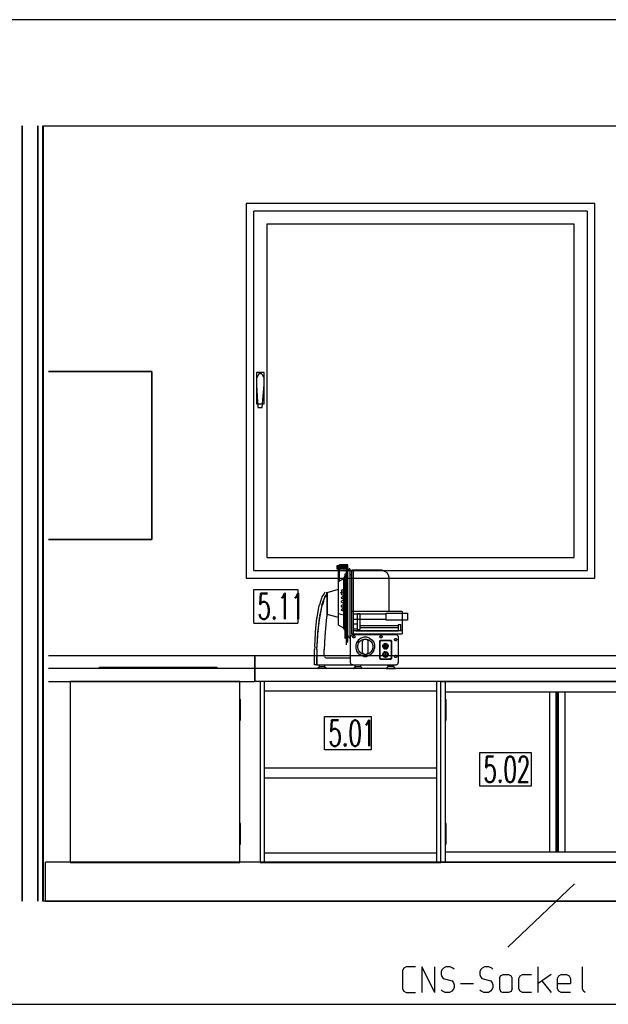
# Model space of a CAD drawing. Header units: millimetres. Extents: x 0 to 40100, y 0 to 29075.
# Tile 103 of 119: x 24630 to 26908, y 14117 to 17927. Entities that reach past the tile are written whole.
import ezdxf

# ---------------------------------------------------------------- set-up
doc = ezdxf.new("R2010")
doc.units = ezdxf.units.MM
doc.header["$MEASUREMENT"] = 0
doc.linetypes.add('AUSGEZOGEN', pattern=[0, 0])
doc.layers.get('0').update_dxf_attribs({"linetype": 'CONTINUOUS'})
for name, color, linetype, true_color in [('ibmp_KT_CNS-Sockel', 7, 'AUSGEZOGEN', 0xff8000), ('ibmp_KT_Einrichtung', 7, 'AUSGEZOGEN', 0x000080), ('ibmp_KT_Fenster_Türen_Durchbrüche', 7, 'AUSGEZOGEN', 0x008080), ('ibmp_KT_Geräte_Ansicht', 1, 'AUSGEZOGEN', 0xff0000), ('ibmp_KT_Grundriss', 6, 'AUSGEZOGEN', 0xff00ff), ('ibmp_KT_Positionsnummern', 7, 'AUSGEZOGEN', 0x800000)]:
    doc.layers.add(name, color=color, linetype=linetype, true_color=true_color)
doc.layers.add('IBMP_KT_GR', color=7, linetype='AUSGEZOGEN')
doc.styles.get("Standard").update_dxf_attribs({"font": 'TXT.SHX'})

# ---------------------------------------------------------------- blocks, each defined once
blk = doc.blocks.new('BLOCK_00273')
at = {"layer": 'ibmp_KT_Einrichtung', "color": 0, "linetype": 'AUSGEZOGEN', "true_color": 0x000000}
for p, q in [((24741.4, 16566.1), (25141.4, 16566.1)), ((25141.4, 16566.1), (24741.4, 16566.1)), ((25141.4, 16566.1), (25141.4, 15916.1)), ((25141.4, 15916.1), (25141.4, 16566.1)), ((25141.4, 16566.1), (25141.4, 15916.1)), ((25141.4, 15916.1), (25141.4, 16566.1)), ((25141.4, 15956.1), (25141.4, 16506.1)), ((25141.4, 16506.1), (25141.4, 15956.1)), ((25141.4, 15956.1), (25141.4, 16506.1)), ((25141.4, 16506.1), (25141.4, 15956.1)), ((25141.4, 15956.1), (25141.4, 16506.1)), ((25141.4, 16506.1), (25141.4, 15956.1)), ((25141.4, 16316.1), (25141.4, 16311.1)), ((25141.4, 16221.1), (25141.4, 16216.1)), ((25141.4, 16146.1), (25141.4, 16151.1)), ((24741.4, 15916.1), (25141.4, 15916.1)), ((25141.4, 15916.1), (24741.4, 15916.1)), ((25858.83, 15800.98), (25858.83, 15814.88)), ((25858.83, 15814.88), (25865.01, 15814.88)), ((25868.09, 15818.1), (25863.97, 15813.82)), ((25863.97, 15583.64), (25863.97, 15813.82)), ((25899.97, 15818.1), (25868.09, 15818.1)), ((25870.14, 15813.82), (25868.09, 15811.68)), ((25868.09, 15755.48), (25868.09, 15811.68)), ((25870.14, 15813.82), (25894.83, 15813.82)), ((25894.83, 15508.04), (25894.83, 15818.1)), ((25899.97, 15518.72), (25899.97, 15818.1)), ((25858.83, 15810.6), (25863.97, 15810.6)), ((25858.83, 15805.26), (25863.97, 15805.26)), ((25863.97, 15800.98), (25858.83, 15800.98)), ((25868.09, 15810.6), (25894.83, 15810.6)), ((25894.83, 15805.26), (25868.09, 15805.26)), ((25894.83, 15800.98), (25868.09, 15800.98)), ((25884.54, 15766.42), (25889.69, 15775.34)), ((25889.69, 15782.6), (25894.83, 15782.6)), ((25889.69, 15531.8), (25889.69, 15782.6)), ((25893.89, 15782.6), (25894.83, 15784.24)), ((25905.11, 15802.06), (25899.97, 15793.14)), ((25908.21, 15802.06), (25905.11, 15802.06)), ((25908.21, 15802.06), (25908.21, 15534.76)), ((25909.23, 15781.22), (25908.21, 15781.22)), ((25908.21, 15778), (25909.23, 15778)), ((25909.23, 15781.22), (25909.23, 15778)), ((26033.44, 15796.72), (25915.41, 15796.72)), ((25915.41, 15550.82), (25915.41, 15796.72)), ((25920.54, 15796.72), (25920.54, 15550.82)), ((26033.44, 15796.72), (26042.72, 15793.58)), ((26042.72, 15793.58), (26050.63, 15787.58)), ((26050.63, 15787.58), (26056.39, 15779.38)), ((26056.39, 15779.38), (26059.4, 15769.74)), ((25863.97, 15753.2), (25884.54, 15764.64)), ((25884.38, 15737.24), (25884.54, 15722.58)), ((25884.54, 15570.4), (25884.54, 15766.42)), ((25895.86, 15761.42), (25894.83, 15761.42)), ((25894.83, 15758.22), (25895.86, 15758.22)), ((25895.86, 15752.88), (25894.83, 15752.88)), ((25894.83, 15749.68), (25895.86, 15749.68)), ((25895.86, 15744.32), (25894.83, 15744.32)), ((25894.83, 15741.12), (25895.86, 15741.12)), ((25895.86, 15735.76), (25894.83, 15735.76)), ((25895.86, 15761.42), (25895.86, 15758.22)), ((25895.86, 15749.68), (25895.86, 15752.88)), ((25895.86, 15741.12), (25895.86, 15744.32)), ((25895.86, 15732.56), (25895.86, 15735.76)), ((25909.23, 15772.66), (25908.21, 15772.66)), ((25908.21, 15769.44), (25909.23, 15769.44)), ((25909.23, 15764.12), (25908.21, 15764.12)), ((25908.21, 15760.92), (25909.23, 15760.92)), ((25909.23, 15755.54), (25908.21, 15755.54)), ((25908.21, 15752.34), (25909.23, 15752.34)), ((25909.23, 15747), (25908.21, 15747)), ((25908.21, 15743.78), (25909.23, 15743.78)), ((25909.23, 15738.44), (25908.21, 15738.44)), ((25909.23, 15769.44), (25909.23, 15772.66)), ((25909.23, 15760.92), (25909.23, 15764.12)), ((25909.23, 15752.34), (25909.23, 15755.54)), ((25909.23, 15743.78), (25909.23, 15747)), ((25909.23, 15735.24), (25909.23, 15738.44)), ((26059.4, 15769.74), (26059.4, 15636.34)), ((25802.97, 15698.38), (25799.83, 15693.74)), ((25803.4, 15699.02), (25802.97, 15698.38)), ((25808.77, 15707), (25803.4, 15699.02)), ((25811.6, 15711.18), (25808.77, 15707)), ((25811.22, 15693.74), (25815.04, 15699.02)), ((25816.14, 15699.02), (25812.32, 15693.74)), ((25812.32, 15693.74), (25816.14, 15699.02)), ((25815.04, 15699.02), (25818.7, 15704.1)), ((25819.06, 15703.04), (25816.14, 15699.02)), ((25819.06, 15703.04), (25816.14, 15699.02)), ((25818.7, 15704.1), (25818.7, 15711.14)), ((25819.81, 15704.08), (25819.06, 15703.04)), ((25819.81, 15624.28), (25819.81, 15704.08)), ((25820.77, 15711.08), (25863.97, 15723.46)), ((25820.77, 15711.08), (25820.77, 15625.76)), ((25872.45, 15709.7), (25873.48, 15709.94)), ((25873.48, 15709.94), (25878.76, 15711.22)), ((25874.09, 15705.24), (25873.93, 15704.98)), ((25873.93, 15704.98), (25874.17, 15703.42)), ((25874.93, 15706.7), (25874.09, 15705.24)), ((25874.17, 15703.42), (25875.64, 15702.2)), ((25875.24, 15717.8), (25874.51, 15716.24)), ((25874.51, 15716.24), (25875.01, 15715.04)), ((25877.01, 15708.26), (25874.93, 15706.7)), ((25875.01, 15715.04), (25876.67, 15714.38)), ((25877.14, 15719.52), (25875.24, 15717.8)), ((25875.64, 15702.2), (25876.04, 15702.1)), ((25876.04, 15702.1), (25878.07, 15701.56)), ((25879.29, 15714.38), (25876.67, 15714.38)), ((25879.84, 15709.46), (25877.01, 15708.26)), ((25879.88, 15721.1), (25877.15, 15719.52)), ((25878.07, 15701.56), (25881.14, 15701.56)), ((25879.85, 15709.46), (25883.05, 15710.1)), ((25883.04, 15722.3), (25879.88, 15721.1)), ((25883.04, 15722.3), (25884.54, 15722.58)), ((25884.54, 15710.1), (25883.05, 15710.1)), ((25894.83, 15732.56), (25895.86, 15732.56)), ((25895.86, 15727.2), (25894.83, 15727.2)), ((25894.83, 15724.02), (25895.86, 15724.02)), ((25895.86, 15718.68), (25894.83, 15718.68)), ((25894.83, 15715.46), (25895.86, 15715.46)), ((25895.86, 15710.1), (25894.83, 15710.1)), ((25894.83, 15706.9), (25895.86, 15706.9)), ((25895.86, 15701.56), (25894.83, 15701.56)), ((25894.83, 15698.34), (25895.86, 15698.34)), ((25895.86, 15724.02), (25895.86, 15727.2)), ((25895.86, 15715.46), (25895.86, 15718.68)), ((25895.86, 15706.9), (25895.86, 15710.1)), ((25895.86, 15698.34), (25895.86, 15701.56)), ((25908.21, 15735.24), (25909.23, 15735.24)), ((25909.23, 15729.9), (25908.21, 15729.9)), ((25908.21, 15726.7), (25909.23, 15726.7)), ((25909.23, 15721.34), (25908.21, 15721.34)), ((25908.21, 15718.12), (25909.23, 15718.12)), ((25909.23, 15712.78), (25908.21, 15712.78)), ((25908.21, 15709.58), (25909.23, 15709.58)), ((25909.23, 15704.24), (25908.21, 15704.24)), ((25908.21, 15701.02), (25909.23, 15701.02)), ((25909.23, 15726.7), (25909.23, 15729.9)), ((25909.23, 15718.12), (25909.23, 15721.34)), ((25909.23, 15709.58), (25909.23, 15712.78)), ((25909.23, 15701.02), (25909.23, 15704.24)), ((25780.92, 15614.44), (25789.27, 15660.32)), ((25789.73, 15661.78), (25789.27, 15660.32)), ((25789.73, 15661.78), (25790.14, 15663.08)), ((25799.48, 15660.32), (25789.91, 15612.9)), ((25793.98, 15675.2), (25790.14, 15663.08)), ((25792.14, 15618.46), (25800.58, 15660.28)), ((25798.04, 15688.08), (25793.98, 15675.2)), ((25799.83, 15693.74), (25798.04, 15688.08)), ((25799.48, 15660.32), (25799.99, 15661.78)), ((25799.99, 15661.78), (25804.71, 15675.2)), ((25802.81, 15666.62), (25800.58, 15660.28)), ((25800.58, 15660.28), (25801.16, 15661.9)), ((25801.16, 15661.9), (25802.81, 15666.62)), ((25805.82, 15675.2), (25802.81, 15666.62)), ((25804.71, 15675.2), (25809.22, 15688.08)), ((25805.82, 15675.2), (25810.33, 15688.08)), ((25809.22, 15688.08), (25811.22, 15693.74)), ((25810.33, 15688.08), (25812.32, 15693.74)), ((25874.44, 15673.96), (25875.69, 15672.4)), ((25875.34, 15676.82), (25874.45, 15675.68)), ((25874.45, 15675.68), (25874.45, 15673.96)), ((25874.45, 15658.58), (25875.68, 15660.14)), ((25874.81, 15690), (25875.8, 15691.72)), ((25874.81, 15690), (25875.05, 15688.42)), ((25875.05, 15688.42), (25876.52, 15687.24)), ((25875.68, 15677.26), (25875.33, 15676.82)), ((25877.94, 15678.46), (25875.69, 15677.26)), ((25875.69, 15672.4), (25877.32, 15671.52)), ((25877.94, 15661.34), (25875.69, 15660.14)), ((25877.89, 15693.32), (25875.8, 15691.72)), ((25876.52, 15687.24), (25878.96, 15686.6)), ((25877.32, 15671.52), (25877.94, 15671.22)), ((25877.89, 15693.32), (25880.74, 15694.5)), ((25880.9, 15679.12), (25877.94, 15678.46)), ((25877.94, 15671.22), (25880.9, 15670.56)), ((25880.9, 15662), (25877.94, 15661.34)), ((25884.54, 15686.6), (25878.96, 15686.6)), ((25880.73, 15694.5), (25883.94, 15695.14)), ((25884.54, 15679.12), (25880.9, 15679.12)), ((25880.9, 15670.56), (25884.54, 15670.56)), ((25884.54, 15662), (25880.9, 15662)), ((25884.54, 15695.14), (25883.94, 15695.14)), ((25884.54, 15679.02), (25884.14, 15679.12)), ((25884.14, 15662), (25884.54, 15661.92)), ((25895.86, 15693), (25894.83, 15693)), ((25894.83, 15689.8), (25895.86, 15689.8)), ((25895.86, 15684.46), (25894.83, 15684.46)), ((25894.83, 15681.26), (25895.86, 15681.26)), ((25895.86, 15675.9), (25894.83, 15675.9)), ((25894.83, 15672.68), (25895.86, 15672.68)), ((25895.86, 15667.34), (25894.83, 15667.34)), ((25894.83, 15664.14), (25895.86, 15664.14)), ((25895.86, 15689.8), (25895.86, 15693)), ((25895.86, 15681.26), (25895.86, 15684.46)), ((25895.86, 15672.68), (25895.86, 15675.9)), ((25895.86, 15664.14), (25895.86, 15667.34)), ((25909.23, 15695.66), (25908.21, 15695.66)), ((25908.21, 15692.48), (25909.23, 15692.48)), ((25909.23, 15687.12), (25908.21, 15687.12)), ((25908.21, 15683.92), (25909.23, 15683.92)), ((25909.23, 15679.12), (25908.21, 15679.12)), ((25908.21, 15675.9), (25909.23, 15675.9)), ((25909.23, 15670.02), (25908.21, 15670.02)), ((25908.21, 15666.82), (25909.23, 15666.82)), ((25909.23, 15662), (25908.21, 15662)), ((25909.23, 15692.48), (25909.23, 15695.66)), ((25909.23, 15683.92), (25909.23, 15687.12)), ((25909.23, 15675.9), (25909.23, 15679.12)), ((25909.23, 15666.82), (25909.23, 15670.02)), ((25909.23, 15658.8), (25909.23, 15662)), ((25819.81, 15624.28), (25818.03, 15614.44)), ((25863.97, 15613.38), (25820.77, 15625.76)), ((25863.97, 15629.2), (25873.15, 15626.98)), ((25873.15, 15626.98), (25884.54, 15624.22)), ((25874.45, 15658.58), (25874.45, 15656.86)), ((25874.45, 15656.86), (25875.68, 15655.3)), ((25875.01, 15645.18), (25874.75, 15643.62)), ((25874.75, 15643.62), (25875.76, 15641.92)), ((25876.46, 15646.38), (25875.01, 15645.18)), ((25875.68, 15655.3), (25877.94, 15654.1)), ((25875.76, 15641.92), (25877.84, 15640.34)), ((25876.46, 15646.38), (25878.9, 15647.02)), ((25880.69, 15639.14), (25877.84, 15640.34)), ((25880.68, 15653.52), (25877.95, 15654.1)), ((25881.97, 15647.02), (25878.9, 15647.02)), ((25884.54, 15653.18), (25880.52, 15653.52)), ((25883.87, 15638.48), (25880.68, 15639.14)), ((25884.54, 15638.48), (25883.87, 15638.48)), ((25895.86, 15658.8), (25894.83, 15658.8)), ((25894.83, 15655.58), (25895.86, 15655.58)), ((25895.86, 15650.22), (25894.83, 15650.22)), ((25894.83, 15647.02), (25895.86, 15647.02)), ((25895.86, 15641.68), (25894.83, 15641.68)), ((25894.83, 15638.48), (25895.86, 15638.48)), ((25895.86, 15633.14), (25894.83, 15633.14)), ((25894.83, 15629.92), (25895.86, 15629.92)), ((25895.86, 15624.58), (25894.83, 15624.58)), ((25894.83, 15621.38), (25895.86, 15621.38)), ((25895.86, 15655.58), (25895.86, 15658.8)), ((25895.86, 15647.02), (25895.86, 15650.22)), ((25895.86, 15638.48), (25895.86, 15641.68)), ((25895.86, 15629.92), (25895.86, 15633.14)), ((25895.86, 15621.38), (25895.86, 15624.58)), ((25908.21, 15658.8), (25909.23, 15658.8)), ((25909.23, 15653.44), (25908.21, 15653.44)), ((25908.21, 15650.22), (25909.23, 15650.22)), ((25909.23, 15644.88), (25908.21, 15644.88)), ((25908.21, 15641.68), (25909.23, 15641.68)), ((25909.23, 15636.34), (25908.21, 15636.34)), ((25908.21, 15633.14), (25909.23, 15633.14)), ((25909.23, 15627.8), (25908.21, 15627.8)), ((25908.21, 15624.58), (25909.23, 15624.58)), ((25909.23, 15650.22), (25909.23, 15653.44)), ((25909.23, 15641.68), (25909.23, 15644.88)), ((25909.23, 15633.14), (25909.23, 15636.34)), ((25909.23, 15624.58), (25909.23, 15627.8)), ((26110.83, 15636.34), (25915.41, 15636.34)), ((25920.54, 15627.8), (26049.1, 15627.8)), ((25935.97, 15628.26), (25935.97, 15567.8)), ((25946.26, 15628.26), (25935.97, 15628.26)), ((25946.26, 15628.26), (25946.26, 15567.8)), ((26049.1, 15603.18), (26049.1, 15631.02)), ((26049.1, 15631.02), (26131.4, 15631.02)), ((26110.83, 15636.34), (26110.83, 15550.82)), ((26131.4, 15631.02), (26131.4, 15603.18)), ((25774.78, 15556.94), (25780.65, 15612.9)), ((25780.92, 15614.44), (25780.65, 15612.9)), ((25789.91, 15612.9), (25783.3, 15556.16)), ((25784.77, 15559.34), (25791.04, 15613.04)), ((25792.14, 15618.46), (25791.04, 15613.04)), ((25818.03, 15614.44), (25811.88, 15556.94)), ((25884.54, 15572.18), (25863.97, 15583.64)), ((25895.86, 15616.02), (25894.83, 15616.02)), ((25894.83, 15612.8), (25895.86, 15612.8)), ((25895.86, 15607.48), (25894.83, 15607.48)), ((25894.83, 15604.26), (25895.86, 15604.26)), ((25895.86, 15598.92), (25894.83, 15598.92)), ((25894.83, 15595.72), (25895.86, 15595.72)), ((25895.86, 15590.38), (25894.83, 15590.38)), ((25894.83, 15587.16), (25895.86, 15587.16)), ((25895.86, 15612.8), (25895.86, 15616.02)), ((25895.86, 15604.26), (25895.86, 15607.48)), ((25895.86, 15595.72), (25895.86, 15598.92)), ((25895.86, 15587.16), (25895.86, 15590.38)), ((25909.23, 15619.22), (25908.21, 15619.22)), ((25908.21, 15616.02), (25909.23, 15616.02)), ((25909.23, 15610.68), (25908.21, 15610.68)), ((25908.21, 15607.48), (25909.23, 15607.48)), ((25909.23, 15602.14), (25908.21, 15602.14)), ((25908.21, 15598.92), (25909.23, 15598.92)), ((25909.23, 15593.56), (25908.21, 15593.56)), ((25908.21, 15590.38), (25909.23, 15590.38)), ((25909.23, 15585), (25908.21, 15585)), ((25909.23, 15616.02), (25909.23, 15619.22)), ((25909.23, 15607.48), (25909.23, 15610.68)), ((25909.23, 15598.92), (25909.23, 15602.14)), ((25909.23, 15590.38), (25909.23, 15593.56)), ((25909.23, 15581.82), (25909.23, 15585)), ((26049.1, 15606.4), (25920.54, 15606.4)), ((25920.54, 15589.32), (25935.97, 15589.32)), ((26131.4, 15603.18), (26049.1, 15603.18)), ((26095.41, 15587.16), (26095.41, 15561.52)), ((26095.41, 15587.16), (26105.69, 15587.16)), ((26105.69, 15561.52), (26105.69, 15587.16)), ((25771.89, 15500), (25774.55, 15554.78)), ((25774.55, 15554.78), (25774.78, 15556.94)), ((25783.3, 15556.16), (25780.14, 15499.48)), ((25783.62, 15542.1), (25784.4, 15556.18)), ((25784.77, 15559.34), (25784.4, 15556.18)), ((25811.88, 15556.94), (25810.97, 15540.58)), ((25884.54, 15570.4), (25889.69, 15561.48)), ((25895.86, 15581.82), (25894.83, 15581.82)), ((25894.83, 15578.62), (25895.86, 15578.62)), ((25895.86, 15573.26), (25894.83, 15573.26)), ((25894.83, 15570.06), (25895.86, 15570.06)), ((25895.86, 15564.7), (25894.83, 15564.7)), ((25894.83, 15561.52), (25895.86, 15561.52)), ((25895.86, 15556.14), (25894.83, 15556.14)), ((25894.83, 15552.94), (25895.86, 15552.94)), ((25895.86, 15547.6), (25894.83, 15547.6)), ((25895.86, 15578.62), (25895.86, 15581.82)), ((25895.86, 15570.06), (25895.86, 15573.26)), ((25895.86, 15561.52), (25895.86, 15564.7)), ((25895.86, 15552.94), (25895.86, 15556.14)), ((25895.86, 15544.38), (25895.86, 15547.6)), ((25908.21, 15581.82), (25909.23, 15581.82)), ((25908.21, 15576.46), (25909.23, 15576.46)), ((25908.21, 15573.26), (25909.23, 15573.26)), ((25909.23, 15567.92), (25908.21, 15567.92)), ((25909.23, 15564.7), (25908.21, 15564.7)), ((25909.23, 15573.26), (25909.23, 15576.46)), ((25909.23, 15564.7), (25909.23, 15567.92)), ((25913.18, 15544.58), (25915.8, 15546.56)), ((25915.41, 15550.82), (26110.83, 15550.82)), ((25915.8, 15546.56), (25918.92, 15547.6)), ((25918.92, 15547.6), (26086.74, 15547.6)), ((25935.97, 15567.92), (25920.54, 15567.92)), ((26110.83, 15561.52), (25920.54, 15561.52)), ((25928.77, 15548.68), (25931.86, 15548.68)), ((25928.77, 15547.6), (25928.77, 15548.68)), ((25930.83, 15562.56), (26095.41, 15562.56)), ((25930.83, 15561.52), (25930.83, 15562.56)), ((25931.86, 15548.68), (25931.86, 15547.6)), ((25935.97, 15567.8), (25946.26, 15567.8)), ((25937.01, 15548.68), (25940.09, 15548.68)), ((25937.01, 15547.6), (25937.01, 15548.68)), ((25940.09, 15548.68), (25940.09, 15547.6)), ((25945.23, 15548.68), (25948.3, 15548.68)), ((25945.23, 15547.6), (25945.23, 15548.68)), ((25946.26, 15582.88), (26095.41, 15582.88)), ((26095.41, 15574.34), (25946.26, 15574.34)), ((25948.3, 15548.68), (25948.3, 15547.6)), ((25953.46, 15548.68), (25956.54, 15548.68)), ((25953.46, 15547.6), (25953.46, 15548.68)), ((25956.54, 15548.68), (25956.54, 15547.6)), ((25961.69, 15548.68), (25964.77, 15548.68)), ((25961.69, 15547.6), (25961.69, 15548.68)), ((25964.77, 15548.68), (25964.77, 15547.6)), ((25969.91, 15548.68), (25973.01, 15548.68)), ((25969.91, 15547.6), (25969.91, 15548.68)), ((25973.01, 15548.68), (25973.01, 15547.6)), ((25978.14, 15548.68), (25981.23, 15548.68)), ((25978.14, 15547.6), (25978.14, 15548.68)), ((25981.23, 15548.68), (25981.23, 15547.6)), ((25986.37, 15548.68), (25989.45, 15548.68)), ((25986.37, 15547.6), (25986.37, 15548.68)), ((25989.45, 15548.68), (25989.45, 15547.6)), ((25995.63, 15548.68), (25998.7, 15548.68)), ((25995.63, 15547.6), (25995.63, 15548.68)), ((25998.7, 15548.68), (25998.7, 15547.6)), ((26004.89, 15548.68), (26007.97, 15548.68)), ((26004.89, 15547.6), (26004.89, 15548.68)), ((26007.97, 15548.68), (26007.97, 15547.6)), ((26014.14, 15548.68), (26017.23, 15548.68)), ((26014.14, 15547.6), (26014.14, 15548.68)), ((26017.23, 15548.68), (26017.23, 15547.6)), ((26025.45, 15548.68), (26028.54, 15548.68)), ((26025.45, 15547.6), (26025.45, 15548.68)), ((26028.54, 15548.68), (26028.54, 15547.6)), ((26033.69, 15548.68), (26036.77, 15548.68)), ((26033.69, 15547.6), (26033.69, 15548.68)), ((26036.77, 15548.68), (26036.77, 15547.6)), ((26041.9, 15548.68), (26045.01, 15548.68)), ((26041.9, 15547.6), (26041.9, 15548.68)), ((26045.01, 15548.68), (26045.01, 15547.6)), ((26050.14, 15548.68), (26053.23, 15548.68)), ((26050.14, 15547.6), (26050.14, 15548.68)), ((26053.23, 15548.68), (26053.23, 15547.6)), ((26058.37, 15548.68), (26061.46, 15548.68)), ((26058.37, 15547.6), (26058.37, 15548.68)), ((26061.46, 15548.68), (26061.46, 15547.6)), ((26066.6, 15548.68), (26069.69, 15548.68)), ((26066.6, 15547.6), (26066.6, 15548.68)), ((26069.69, 15548.68), (26069.69, 15547.6)), ((26074.83, 15548.68), (26077.91, 15548.68)), ((26074.83, 15547.6), (26074.83, 15548.68)), ((26077.91, 15547.6), (26077.91, 15548.68)), ((26086.74, 15547.6), (26089.85, 15546.56)), ((26089.85, 15546.56), (26092.48, 15544.58)), ((25780.8, 15491.7), (25783.62, 15542.1)), ((25810.97, 15540.58), (25808.52, 15490.34)), ((25894.83, 15544.38), (25895.86, 15544.38)), ((25895.86, 15539.06), (25894.83, 15539.06)), ((25894.83, 15535.84), (25895.86, 15535.84)), ((25895.86, 15530.5), (25894.83, 15530.5)), ((25894.83, 15527.3), (25895.86, 15527.3)), ((25894.83, 15521.94), (25895.86, 15521.94)), ((25899.97, 15518.72), (25894.83, 15518.72)), ((25895.86, 15535.84), (25895.86, 15539.06)), ((25895.86, 15527.3), (25895.86, 15530.5)), ((25895.86, 15518.72), (25895.86, 15521.94)), ((25905.11, 15534.76), (25899.97, 15543.68)), ((25905.11, 15534.76), (25908.21, 15534.76)), ((25911.27, 15541.84), (25910.25, 15538.62)), ((25910.25, 15439), (25910.25, 15538.62)), ((25911.27, 15541.84), (25913.18, 15544.58)), ((25912.52, 15541.86), (25912.17, 15541.36)), ((25919.51, 15540), (25919.92, 15541.26)), ((25919.51, 15540), (25919.51, 15538.18)), ((25919.92, 15537.5), (25919.51, 15538.72)), ((25919.92, 15536.92), (25919.51, 15538.18)), ((25919.92, 15541.26), (25920.69, 15542.34)), ((25920.69, 15536.46), (25919.92, 15537.5)), ((25920.69, 15535.84), (25919.92, 15536.92)), ((25920.69, 15542.34), (25921.74, 15543.1)), ((25921.74, 15535.64), (25920.69, 15536.46)), ((25921.74, 15535.08), (25920.69, 15535.84)), ((25921.74, 15543.1), (25922.98, 15543.52)), ((25922.98, 15535.24), (25921.74, 15535.64)), ((25922.98, 15534.7), (25921.74, 15535.08)), ((25922.98, 15543.52), (25924.28, 15543.52)), ((25924.28, 15535.24), (25922.98, 15535.24)), ((25924.28, 15543.52), (25925.52, 15543.1)), ((25925.52, 15535.64), (25924.28, 15535.24)), ((25925.52, 15535.08), (25924.28, 15534.7)), ((25925.52, 15543.1), (25926.57, 15542.34)), ((25926.57, 15536.46), (25925.52, 15535.64)), ((25926.57, 15535.84), (25925.52, 15535.08)), ((25926.57, 15542.34), (25927.34, 15541.26)), ((25927.34, 15537.5), (25926.57, 15536.46)), ((25927.34, 15536.92), (25926.57, 15535.84)), ((25927.34, 15541.26), (25927.74, 15540)), ((25927.74, 15538.72), (25927.34, 15537.5)), ((25927.74, 15538.18), (25927.34, 15536.92)), ((25927.74, 15540), (25927.74, 15538.18)), ((25931.86, 15506.48), (25935.39, 15517.76)), ((25931.86, 15506.48), (25935.37, 15517.76)), ((25936.06, 15518.72), (25935.37, 15517.76)), ((25935.37, 15517.76), (25935.9, 15518.54)), ((25942.09, 15527.36), (25935.39, 15517.76)), ((25940.35, 15524.88), (25935.9, 15518.54)), ((25936.06, 15518.72), (25939.71, 15523.94)), ((25939.06, 15505.3), (25941.88, 15514.32)), ((25941.88, 15514.32), (25947.24, 15521.98)), ((25951.3, 15534.32), (25942.09, 15527.36)), ((25947.24, 15521.98), (25954.62, 15527.56)), ((25962.15, 15537.98), (25951.3, 15534.32)), ((25954.62, 15527.56), (25963.3, 15530.5)), ((25957.57, 15521.48), (25958.58, 15524.7)), ((25957.57, 15479.62), (25957.57, 15521.48)), ((25958.58, 15524.7), (25960.49, 15527.46)), ((25960.49, 15527.46), (25963.13, 15529.44)), ((25973.56, 15537.98), (25962.15, 15537.98)), ((25963.13, 15529.44), (25966.23, 15530.5)), ((25963.3, 15530.5), (25972.41, 15530.5)), ((25969.48, 15530.5), (25972.59, 15529.44)), ((25972.41, 15530.5), (25981.09, 15527.56)), ((25972.59, 15529.44), (25975.22, 15527.46)), ((25984.4, 15534.32), (25973.56, 15537.98)), ((25975.22, 15527.46), (25977.13, 15524.7)), ((25977.13, 15524.7), (25978.14, 15521.48)), ((25978.14, 15521.48), (25978.14, 15479.62)), ((25981.09, 15527.56), (25988.47, 15521.98)), ((25984.4, 15534.32), (25993.63, 15527.36)), ((25988.47, 15521.98), (25993.84, 15514.32)), ((25993.63, 15527.36), (26000.34, 15517.76)), ((25993.84, 15514.32), (25996.66, 15505.3)), ((26000.34, 15517.76), (26003.86, 15506.48)), ((26023.4, 15521.72), (26023.9, 15523.34)), ((26023.4, 15455.88), (26023.4, 15521.72)), ((26023.9, 15523.34), (26024.85, 15524.7)), ((26024.43, 15540), (26024.83, 15541.26)), ((26024.43, 15538.18), (26024.43, 15540)), ((26024.83, 15537.5), (26024.43, 15538.72)), ((26024.83, 15536.92), (26024.43, 15538.18)), ((26024.83, 15541.26), (26025.61, 15542.34)), ((26025.61, 15536.46), (26024.83, 15537.5)), ((26025.61, 15535.84), (26024.83, 15536.92)), ((26024.85, 15524.7), (26026.18, 15525.72)), ((26025.45, 15519.56), (26025.96, 15521.18)), ((26025.45, 15458), (26025.45, 15519.56)), ((26025.61, 15542.34), (26026.66, 15543.1)), ((26026.66, 15535.64), (26025.61, 15536.46)), ((26026.66, 15535.08), (26025.61, 15535.84)), ((26025.96, 15521.18), (26026.92, 15522.56)), ((26026.18, 15525.72), (26027.73, 15526.22)), ((26026.66, 15543.1), (26027.89, 15543.52)), ((26027.89, 15535.24), (26026.66, 15535.64)), ((26027.89, 15534.7), (26026.66, 15535.08)), ((26026.92, 15522.56), (26028.23, 15523.54)), ((26027.73, 15526.22), (26065.35, 15526.22)), ((26027.89, 15543.52), (26029.19, 15543.52)), ((26029.19, 15535.24), (26027.89, 15535.24)), ((26029.19, 15534.7), (26027.89, 15534.7)), ((26028.23, 15523.54), (26029.79, 15524.08)), ((26029.19, 15543.52), (26030.44, 15543.1)), ((26030.44, 15535.64), (26029.19, 15535.24)), ((26030.44, 15535.08), (26029.19, 15534.7)), ((26029.79, 15524.08), (26063.3, 15524.08)), ((26030.44, 15543.1), (26031.48, 15542.34)), ((26031.48, 15536.46), (26030.44, 15535.64)), ((26031.48, 15535.84), (26030.44, 15535.08)), ((26031.48, 15542.34), (26032.25, 15541.26)), ((26032.25, 15537.5), (26031.48, 15536.46)), ((26032.25, 15536.92), (26031.48, 15535.84)), ((26032.25, 15541.26), (26032.65, 15540)), ((26032.65, 15538.72), (26032.25, 15537.5)), ((26032.65, 15538.18), (26032.25, 15536.92)), ((26032.65, 15540), (26032.65, 15538.18)), ((26035.74, 15504.4), (26036.76, 15507.62)), ((26036.76, 15507.62), (26038.66, 15510.34)), ((26038.6, 15506.62), (26040.13, 15508.82)), ((26041.3, 15512.34), (26038.66, 15510.34)), ((26040.13, 15508.82), (26042.24, 15510.42)), ((26044.4, 15513.38), (26041.3, 15512.34)), ((26042.24, 15510.42), (26044.73, 15511.26)), ((26043.24, 15505.66), (26043.82, 15507.3)), ((26043.82, 15507.3), (26044.61, 15508.48)), ((26044.4, 15513.38), (26047.65, 15513.38)), ((26044.61, 15508.48), (26045.55, 15509.12)), ((26044.73, 15511.26), (26047.32, 15511.26)), ((26045.55, 15509.12), (26046.5, 15509.12)), ((26045.55, 15506.56), (26045.86, 15506.98)), ((26045.86, 15506.98), (26046.5, 15506.56)), ((26046.19, 15506.98), (26046.5, 15506.56)), ((26046.5, 15509.12), (26047.45, 15508.48)), ((26047.32, 15511.26), (26049.81, 15510.42)), ((26047.45, 15508.48), (26048.24, 15507.3)), ((26047.65, 15513.38), (26050.76, 15512.34)), ((26048.24, 15507.3), (26048.82, 15505.66)), ((26049.81, 15510.42), (26051.92, 15508.82)), ((26053.39, 15510.34), (26050.76, 15512.34)), ((26051.92, 15508.82), (26053.46, 15506.62)), ((26053.39, 15510.34), (26055.31, 15507.62)), ((26055.31, 15507.62), (26056.3, 15504.4)), ((26063.3, 15524.08), (26064.85, 15523.54)), ((26064.85, 15523.54), (26066.17, 15522.56)), ((26065.35, 15526.22), (26066.9, 15525.72)), ((26066.17, 15522.56), (26067.12, 15521.18)), ((26066.9, 15525.72), (26068.23, 15524.7)), ((26067.12, 15521.18), (26067.63, 15519.56)), ((26067.63, 15519.56), (26067.63, 15458)), ((26068.23, 15524.7), (26069.18, 15523.34)), ((26069.18, 15523.34), (26069.69, 15521.72)), ((26069.69, 15521.72), (26069.69, 15455.88)), ((26081, 15529.22), (26081.4, 15530.48)), ((26081, 15527.48), (26081, 15529.22)), ((26081.4, 15526.58), (26081, 15527.88)), ((26081.4, 15526.24), (26081, 15527.48)), ((26081.4, 15530.48), (26082.17, 15531.54)), ((26082.17, 15525.48), (26081.4, 15526.58)), ((26082.17, 15525.16), (26081.4, 15526.24)), ((26082.17, 15531.54), (26083.22, 15532.32)), ((26083.22, 15524.7), (26082.17, 15525.48)), ((26083.22, 15524.38), (26082.17, 15525.16)), ((26083.22, 15532.32), (26084.47, 15532.74)), ((26084.47, 15524.3), (26083.22, 15524.7)), ((26084.47, 15523.96), (26083.22, 15524.38)), ((26084.47, 15532.74), (26085.76, 15532.74)), ((26085.76, 15524.3), (26084.47, 15524.3)), ((26085.76, 15523.96), (26084.47, 15523.96)), ((26085.76, 15532.74), (26087.01, 15532.32)), ((26087.01, 15524.7), (26085.76, 15524.3)), ((26087.01, 15524.38), (26085.76, 15523.96)), ((26087.01, 15532.32), (26088.05, 15531.54)), ((26088.05, 15525.48), (26087.01, 15524.7)), ((26087.01, 15524.38), (26088.05, 15525.16)), ((26088.05, 15531.54), (26088.83, 15530.48)), ((26088.83, 15526.58), (26088.05, 15525.48)), ((26088.83, 15526.24), (26088.05, 15525.16)), ((26088.83, 15530.48), (26089.23, 15529.22)), ((26089.23, 15527.88), (26088.83, 15526.58)), ((26089.23, 15527.48), (26088.83, 15526.24)), ((26089.23, 15529.22), (26089.23, 15527.48)), ((26092.48, 15544.58), (26094.39, 15541.84)), ((26094.39, 15541.84), (26095.41, 15538.62)), ((26095.41, 15538.62), (26095.41, 15439)), ((25771.4, 15430), (25771.4, 15490.1)), ((25771.89, 15500), (25771.42, 15490.34)), ((25779.64, 15490.1), (25779.63, 15430)), ((25779.64, 15490.1), (25780.14, 15499.48)), ((25780.8, 15491.08), (25780.73, 15461.16)), ((25780.8, 15491.08), (25780.8, 15491.7)), ((25808.5, 15465.72), (25808.52, 15490.34)), ((25931.86, 15494.62), (25931.86, 15506.48)), ((25935.37, 15483.34), (25931.86, 15494.62)), ((25942.08, 15473.76), (25935.37, 15483.34)), ((25939.06, 15495.82), (25939.06, 15505.3)), ((25941.88, 15486.82), (25939.06, 15495.82)), ((25947.24, 15479.14), (25941.88, 15486.82)), ((25942.08, 15473.76), (25951.3, 15466.82)), ((25951.3, 15466.8), (25946.06, 15470.76)), ((25954.62, 15473.56), (25947.24, 15479.14)), ((25963.3, 15470.62), (25954.62, 15473.56)), ((25958.58, 15476.4), (25957.57, 15479.62)), ((25960.49, 15473.66), (25958.58, 15476.4)), ((25963.13, 15471.66), (25960.49, 15473.66)), ((25966.23, 15470.62), (25963.13, 15471.66)), ((25963.3, 15470.62), (25972.41, 15470.62)), ((25972.59, 15471.66), (25969.48, 15470.62)), ((25981.09, 15473.56), (25972.41, 15470.62)), ((25975.22, 15473.66), (25972.59, 15471.66)), ((25977.13, 15476.4), (25975.22, 15473.66)), ((25978.14, 15479.62), (25977.13, 15476.4)), ((25988.47, 15479.14), (25981.09, 15473.56)), ((25993.63, 15473.76), (25984.4, 15466.8)), ((25993.84, 15486.82), (25988.47, 15479.14)), ((25993.63, 15473.76), (26000.34, 15483.34)), ((25996.66, 15495.82), (25993.84, 15486.82)), ((25996.66, 15505.3), (25996.66, 15495.82)), ((26000.34, 15483.34), (26003.86, 15494.62)), ((26003.86, 15506.48), (26003.86, 15494.62)), ((26035.74, 15501.02), (26035.74, 15504.4)), ((26036.76, 15497.78), (26035.74, 15501.02)), ((26036.76, 15475.54), (26035.74, 15472.3)), ((26035.74, 15468.92), (26035.74, 15472.3)), ((26036.76, 15465.7), (26035.74, 15468.92)), ((26036.76, 15497.78), (26038.66, 15495.04)), ((26036.76, 15475.54), (26038.66, 15478.28)), ((26037.81, 15504.04), (26038.6, 15506.62)), ((26037.81, 15501.34), (26037.81, 15504.04)), ((26037.81, 15501.34), (26038.6, 15498.76)), ((26037.81, 15471.96), (26038.6, 15474.54)), ((26037.81, 15469.26), (26037.81, 15471.96)), ((26037.81, 15469.26), (26038.6, 15466.7)), ((26040.13, 15496.56), (26038.6, 15498.76)), ((26038.6, 15474.54), (26040.13, 15476.76)), ((26038.66, 15495.04), (26041.3, 15493.04)), ((26041.3, 15480.28), (26038.66, 15478.28)), ((26042.24, 15494.98), (26040.13, 15496.56)), ((26040.13, 15476.76), (26042.24, 15478.34)), ((26041.3, 15493.04), (26044.4, 15492)), ((26044.4, 15481.32), (26041.3, 15480.28)), ((26044.73, 15494.14), (26042.24, 15494.98)), ((26042.24, 15478.34), (26044.73, 15479.18)), ((26042.94, 15503.72), (26043.24, 15505.66)), ((26042.94, 15501.68), (26042.94, 15503.72)), ((26043.24, 15499.74), (26042.94, 15501.68)), ((26043.82, 15498.1), (26043.24, 15499.74)), ((26044.61, 15496.92), (26043.82, 15498.1)), ((26047.65, 15492), (26044.4, 15492)), ((26044.4, 15481.32), (26047.65, 15481.32)), ((26045.55, 15496.28), (26044.61, 15496.92)), ((26047.32, 15494.14), (26044.73, 15494.14)), ((26044.73, 15479.18), (26047.32, 15479.18)), ((26045.01, 15503.36), (26045.11, 15504.66)), ((26045.01, 15502.02), (26045.01, 15503.36)), ((26045.11, 15500.74), (26045.01, 15502.02)), ((26045.01, 15477.04), (26047.05, 15477.04)), ((26045.01, 15464.22), (26045.01, 15477.04)), ((26045.11, 15504.66), (26045.29, 15505.76)), ((26045.29, 15499.64), (26045.11, 15500.74)), ((26045.29, 15505.76), (26045.55, 15506.56)), ((26045.55, 15498.84), (26045.29, 15499.64)), ((26045.55, 15498.84), (26045.86, 15498.42)), ((26046.19, 15498.42), (26045.55, 15498.84)), ((26046.5, 15496.28), (26045.55, 15496.28)), ((26046.5, 15498.84), (26046.19, 15498.42)), ((26046.5, 15506.56), (26046.77, 15505.76)), ((26046.77, 15499.64), (26046.5, 15498.84)), ((26047.45, 15496.92), (26046.5, 15496.28)), ((26046.77, 15505.76), (26046.95, 15504.66)), ((26046.95, 15500.74), (26046.77, 15499.64)), ((26046.95, 15504.66), (26047.05, 15503.36)), ((26047.05, 15502.02), (26046.95, 15500.74)), ((26047.05, 15503.36), (26047.05, 15502.02)), ((26047.05, 15477.04), (26047.05, 15464.22)), ((26049.81, 15494.98), (26047.32, 15494.14)), ((26047.32, 15479.18), (26049.81, 15478.34)), ((26048.24, 15498.1), (26047.45, 15496.92)), ((26047.65, 15492), (26050.76, 15493.04)), ((26047.65, 15481.32), (26050.76, 15480.28)), ((26048.82, 15499.74), (26048.24, 15498.1)), ((26048.82, 15505.66), (26049.1, 15503.72)), ((26049.1, 15501.68), (26048.82, 15499.74)), ((26049.1, 15503.72), (26049.1, 15501.68)), ((26051.92, 15496.56), (26049.81, 15494.98)), ((26049.81, 15478.34), (26051.92, 15476.76)), ((26050.76, 15493.04), (26053.39, 15495.04)), ((26053.39, 15478.28), (26050.76, 15480.28)), ((26053.46, 15498.76), (26051.92, 15496.56)), ((26051.92, 15476.76), (26053.46, 15474.54)), ((26053.39, 15495.04), (26055.31, 15497.78)), ((26053.39, 15478.28), (26055.31, 15475.54)), ((26053.46, 15506.62), (26054.26, 15504.04)), ((26054.26, 15501.34), (26053.46, 15498.76)), ((26053.46, 15474.54), (26054.26, 15471.96)), ((26054.26, 15469.26), (26053.46, 15466.7)), ((26054.26, 15504.04), (26054.26, 15501.34)), ((26054.26, 15471.96), (26054.26, 15469.26)), ((26055.31, 15497.78), (26056.3, 15501.02)), ((26055.31, 15475.54), (26056.3, 15472.3)), ((26055.31, 15465.7), (26056.3, 15468.92)), ((26056.3, 15504.4), (26056.3, 15501.02)), ((26056.3, 15472.3), (26056.3, 15468.92)), ((24741.1, 15466.1), (25541.1, 15466.1)), ((25540.41, 15366.1), (25540.41, 15466.1)), ((25540.41, 15366.1), (25540.41, 15466.1)), ((25540.41, 15466.1), (25540.41, 15366.1)), ((25540.41, 15466.1), (28370.41, 15466.1)), ((25780.65, 15430), (25780.71, 15447.26)), ((25780.71, 15447.26), (25780.73, 15461.16)), ((25809.51, 15462.48), (25808.5, 15465.72)), ((25809.51, 15462.48), (25811.42, 15459.76)), ((25814.06, 15457.78), (25811.42, 15459.76)), ((25817.15, 15456.72), (25814.06, 15457.78)), ((25910.25, 15456.72), (25816.68, 15456.72)), ((25911.27, 15435.76), (25910.25, 15439)), ((25913.18, 15433.02), (25911.27, 15435.76)), ((25912.17, 15436.24), (25912.51, 15435.78)), ((25915.8, 15431.04), (25913.18, 15433.02)), ((25918.92, 15430), (25915.8, 15431.04)), ((25962.15, 15463.14), (25951.3, 15466.82)), ((25962.15, 15463.14), (25951.3, 15466.8)), ((25962.15, 15463.14), (25973.56, 15463.14)), ((25984.4, 15466.8), (25973.56, 15463.14)), ((26023.4, 15455.88), (26023.9, 15454.26)), ((26024.85, 15452.9), (26023.9, 15454.26)), ((26026.18, 15451.9), (26024.85, 15452.9)), ((26025.96, 15456.4), (26025.45, 15458)), ((26026.92, 15455.04), (26025.96, 15456.4)), ((26027.73, 15451.38), (26026.18, 15451.9)), ((26028.23, 15454.04), (26026.92, 15455.04)), ((26065.35, 15451.38), (26027.73, 15451.38)), ((26029.79, 15453.52), (26028.23, 15454.04)), ((26029.79, 15453.52), (26063.3, 15453.52)), ((26036.76, 15465.7), (26038.66, 15462.98)), ((26040.13, 15464.48), (26038.6, 15466.7)), ((26038.66, 15462.98), (26041.3, 15460.98)), ((26042.24, 15462.9), (26040.13, 15464.48)), ((26041.3, 15460.98), (26044.4, 15459.92)), ((26044.73, 15462.06), (26042.24, 15462.9)), ((26047.65, 15459.92), (26044.4, 15459.92)), ((26047.32, 15462.06), (26044.73, 15462.06)), ((26047.05, 15464.22), (26045.01, 15464.22)), ((26049.81, 15462.9), (26047.32, 15462.06)), ((26047.65, 15459.92), (26050.76, 15460.98)), ((26051.92, 15464.48), (26049.81, 15462.9)), ((26050.76, 15460.98), (26053.39, 15462.98)), ((26053.46, 15466.7), (26051.92, 15464.48)), ((26053.39, 15462.98), (26055.31, 15465.7)), ((26064.85, 15454.04), (26063.3, 15453.52)), ((26066.17, 15455.04), (26064.85, 15454.04)), ((26066.9, 15451.9), (26065.35, 15451.38)), ((26067.12, 15456.4), (26066.17, 15455.04)), ((26068.23, 15452.9), (26066.9, 15451.9)), ((26067.63, 15458), (26067.12, 15456.4)), ((26069.18, 15454.26), (26068.23, 15452.9)), ((26069.69, 15455.88), (26069.18, 15454.26)), ((26081, 15463.94), (26081.4, 15465.2)), ((26081, 15463.68), (26081.4, 15464.98)), ((26081, 15462.34), (26081, 15463.94)), ((26081.4, 15461.06), (26081, 15462.34)), ((26082.17, 15466.3), (26081.4, 15465.2)), ((26081.4, 15464.98), (26082.17, 15466.06)), ((26082.17, 15459.98), (26081.4, 15461.06)), ((26082.17, 15466.3), (26083.22, 15467.08)), ((26082.17, 15466.06), (26083.22, 15466.86)), ((26083.22, 15459.18), (26082.17, 15459.98)), ((26084.47, 15467.5), (26083.22, 15467.08)), ((26083.22, 15466.86), (26084.47, 15467.28)), ((26084.47, 15458.78), (26083.22, 15459.18)), ((26084.47, 15467.5), (26085.76, 15467.5)), ((26084.47, 15467.28), (26085.76, 15467.28)), ((26085.76, 15458.78), (26084.47, 15458.78)), ((26085.76, 15467.5), (26087.01, 15467.08)), ((26085.76, 15467.28), (26087.01, 15466.86)), ((26087.01, 15459.18), (26085.76, 15458.78)), ((26089.85, 15431.04), (26086.74, 15430)), ((26087.01, 15467.08), (26088.05, 15466.3)), ((26087.01, 15466.86), (26088.05, 15466.06)), ((26088.05, 15459.98), (26087.01, 15459.18)), ((26088.83, 15465.2), (26088.05, 15466.3)), ((26088.05, 15466.06), (26088.83, 15464.98)), ((26088.83, 15461.06), (26088.05, 15459.98)), ((26088.83, 15464.98), (26089.23, 15463.68)), ((26089.23, 15462.34), (26088.83, 15461.06)), ((26089.23, 15463.68), (26089.23, 15462.34)), ((26092.48, 15433.02), (26089.85, 15431.04)), ((26094.39, 15435.76), (26092.48, 15433.02)), ((26093.14, 15435.74), (26093.49, 15436.24)), ((26094.39, 15435.76), (26095.41, 15439)), ((25541.1, 15416.1), (24741.1, 15416.1)), ((24938.6, 15422.1), (25393.15, 15422.1)), ((24938.6, 15417.1), (24938.6, 15422.1)), ((25393.15, 15422.1), (25393.15, 15417.1)), ((25540.41, 15366.1), (25540.41, 15416.1)), ((28370.41, 15416.1), (25540.41, 15416.1)), ((25779.63, 15430), (25771.4, 15430)), ((25780.65, 15430), (26086.74, 15430)), ((25781.69, 15416.1), (25790.41, 15424.64)), ((25818.7, 15416.1), (25781.69, 15416.1)), ((25789.91, 15424.64), (25789.91, 15430)), ((25789.91, 15424.64), (25810.49, 15424.64)), ((25810.01, 15424.64), (25818.7, 15416.1)), ((25810.49, 15430), (25810.49, 15424.64)), ((25920.54, 15416.1), (25929.26, 15424.64)), ((25957.57, 15416.1), (25920.54, 15416.1)), ((25928.77, 15424.64), (25928.77, 15430)), ((25928.77, 15424.64), (25949.34, 15424.64)), ((25948.86, 15424.64), (25957.57, 15416.1)), ((25949.34, 15430), (25949.34, 15424.64)), ((26048.09, 15416.1), (26056.8, 15424.64)), ((26048.09, 15416.1), (26085.11, 15416.1)), ((26056.3, 15424.64), (26056.3, 15430)), ((26076.89, 15424.64), (26056.3, 15424.64)), ((26085.11, 15416.1), (26076.4, 15424.64)), ((26076.89, 15430), (26076.89, 15424.64)), ((24741.1, 15366.1), (25541.1, 15366.1)), ((25482.34, 15366.1), (24825.77, 15366.1)), ((24825.77, 15366.1), (24825.77, 14666.1)), ((25482.34, 14666.1), (25482.34, 15366.1)), ((28370.41, 15366.1), (25540.41, 15366.1)), ((25560.41, 15366.1), (25560.41, 14666.1)), ((26260.41, 15366.1), (25560.41, 15366.1)), ((25578.01, 14666.1), (25578.01, 15366.1)), ((26242.79, 15366.1), (26242.79, 14666.1)), ((26260.41, 14666.1), (26260.41, 15366.1)), ((26260.41, 15366.1), (27160.41, 15366.1)), ((26276.84, 15366.1), (26276.84, 14666.1)), ((26242.79, 15328.76), (25578.01, 15328.76)), ((26276.84, 15326.1), (27143.96, 15326.1)), ((26681.23, 15326.1), (26681.23, 14706.1)), ((26705.89, 15326.1), (26705.89, 14706.1)), ((26710.8, 14706.1), (26710.8, 15326.1)), ((26715.74, 14706.1), (26715.74, 15326.1)), ((26740.41, 15326.1), (26740.41, 14706.1)), ((25484.09, 15296.1), (25482.34, 15296.1)), ((25484.09, 15216.1), (25484.09, 15296.1)), ((26276.84, 15296.1), (26280.96, 15296.1)), ((26280.96, 15216.1), (26280.96, 15296.1)), ((25482.34, 15216.1), (25484.09, 15216.1)), ((26276.84, 15216.1), (26280.96, 15216.1)), ((26242.79, 15030.1), (25578.01, 15030.1)), ((25578.01, 14992.76), (26242.79, 14992.76)), ((25484.09, 14816.1), (25482.34, 14816.1)), ((25484.09, 14736.1), (25484.09, 14816.1)), ((26280.96, 14816.1), (26276.84, 14816.1)), ((26280.96, 14736.1), (26280.96, 14816.1)), ((25482.34, 14736.1), (25484.09, 14736.1)), ((26276.84, 14736.1), (26280.96, 14736.1)), ((25578.01, 14703.42), (26242.79, 14703.42)), ((27143.96, 14706.1), (26276.84, 14706.1)), ((24825.77, 14666.1), (25482.34, 14666.1)), ((25560.41, 14666.1), (26260.41, 14666.1)), ((27160.41, 14666.1), (26260.41, 14666.1))]:
    blk.add_line(p, q, dxfattribs=at)
at = {"layer": 'ibmp_KT_Fenster_Türen_Durchbrüche', "color": 0, "linetype": 'AUSGEZOGEN', "true_color": 0x000000}
for p, q in [((26856.4, 17216.1), (25506.4, 17216.1)), ((25506.4, 17216.1), (25506.4, 15766.1)), ((26826.4, 17186.1), (25536.4, 17186.1)), ((25536.4, 15796.1), (25536.4, 17186.1)), ((26826.4, 17186.1), (26826.4, 15796.1)), ((26856.4, 15766.1), (26856.4, 17216.1)), ((26776.4, 17136.1), (25586.4, 17136.1)), ((25586.4, 17136.1), (25586.4, 15846.1)), ((26776.4, 15846.1), (26776.4, 17136.1)), ((25546.4, 16561.1), (25546.4, 16441.1)), ((25576.4, 16561.1), (25546.4, 16561.1)), ((25555.41, 16556.1), (25546.4, 16539.1)), ((25567.41, 16556.1), (25555.41, 16556.1)), ((25567.41, 16556.1), (25576.4, 16539.1)), ((25576.4, 16441.1), (25576.4, 16561.1)), ((25546.4, 16514.1), (25552.41, 16426.1)), ((25568.4, 16426.1), (25576.4, 16514.1)), ((25546.4, 16441.1), (25576.4, 16441.1)), ((25552.41, 16426.1), (25568.4, 16426.1)), ((25586.4, 15846.1), (26776.4, 15846.1)), ((25536.4, 15796.1), (26826.4, 15796.1)), ((25506.4, 15766.1), (26856.4, 15766.1))]:
    blk.add_line(p, q, dxfattribs=at)
at = {"layer": 'ibmp_KT_Grundriss', "color": 0, "linetype": 'AUSGEZOGEN', "true_color": 0x000000}
for p, q in [((24640.01, 17516.1), (24640.01, 14516.1)), ((24640.01, 14516.1), (24640.01, 17516.1)), ((24700.31, 17516.1), (24700.31, 14516.1)), ((24700.31, 14516.1), (24700.31, 17516.1)), ((24720.01, 14516.1), (24720.01, 17516.1)), ((24720.01, 17516.1), (30400.01, 17516.1)), ((24720.31, 17516.1), (24720.31, 14516.1)), ((24720.31, 14516.1), (24720.31, 17516.1)), ((30400.01, 14516.1), (24720.01, 14516.1))]:
    blk.add_line(p, q, dxfattribs=at)
at = {"layer": 'ibmp_KT_Positionsnummern', "color": 0, "linetype": 'AUSGEZOGEN', "true_color": 0x000000}
for p, q in [((25536.13, 15722.1), (25706.68, 15722.1)), ((25536.13, 15592.1), (25536.13, 15722.1)), ((25706.68, 15722.1), (25706.68, 15592.1)), ((25536.13, 15592.1), (25706.68, 15592.1)), ((25810.33, 15231.1), (25990.48, 15231.1)), ((25810.33, 15101.1), (25810.33, 15231.1)), ((25990.48, 15231.1), (25990.48, 15101.1)), ((25990.48, 15101.1), (25810.33, 15101.1)), ((26410.47, 15091.1), (26610.34, 15091.1)), ((26410.47, 14961.1), (26410.47, 15091.1)), ((26610.34, 15091.1), (26610.34, 14961.1)), ((26610.34, 14961.1), (26410.47, 14961.1))]:
    blk.add_line(p, q, dxfattribs=at)
at = {"color": 0, "true_color": 0x000000}
blk.add_attdef('', (0, 0), '', height=1, dxfattribs=at)
blk = doc.blocks.new('BLOCK_00486')
at = {"layer": 'ibmp_KT_CNS-Sockel', "color": 0, "linetype": 'AUSGEZOGEN', "true_color": 0x000000}
for p, q in [((26116.98, 14257.09), (26111.65, 14247.76)), ((26126.32, 14262.42), (26116.98, 14257.09)), ((26161.65, 14262.42), (26126.32, 14262.42)), ((26186.65, 14262.42), (26186.65, 14162.42)), ((26236.65, 14162.42), (26186.65, 14262.42)), ((26236.65, 14162.42), (26236.65, 14262.42)), ((26264.32, 14249.76), (26261.65, 14242.42)), ((26270.32, 14257.09), (26264.32, 14249.76)), ((26278.98, 14262.42), (26270.32, 14257.09)), ((26296.32, 14262.42), (26278.98, 14262.42)), ((26306.98, 14257.09), (26296.32, 14262.42)), ((26311.65, 14252.42), (26306.98, 14257.09)), ((26414.32, 14249.76), (26411.65, 14242.42)), ((26420.32, 14257.09), (26414.32, 14249.76)), ((26428.98, 14262.42), (26420.32, 14257.09)), ((26446.32, 14262.42), (26428.98, 14262.42)), ((26456.98, 14257.09), (26446.32, 14262.42)), ((26461.65, 14252.42), (26456.98, 14257.09)), ((26636.65, 14162.42), (26636.65, 14262.42)), ((26806.65, 14262.42), (26806.65, 14177.09)), ((26111.65, 14247.76), (26111.65, 14177.09)), ((26261.65, 14242.42), (26261.65, 14232.42)), ((26261.65, 14232.42), (26264.32, 14225.09)), ((26264.32, 14225.09), (26268.98, 14217.09)), ((26268.98, 14217.09), (26304.32, 14207.76)), ((26411.65, 14242.42), (26411.65, 14232.42)), ((26411.65, 14232.42), (26414.32, 14225.09)), ((26414.32, 14225.09), (26418.98, 14217.09)), ((26418.98, 14217.09), (26454.32, 14207.76)), ((26486.65, 14217.76), (26490.65, 14227.76)), ((26486.65, 14217.76), (26486.65, 14177.76)), ((26490.65, 14227.76), (26501.98, 14232.42)), ((26501.98, 14232.42), (26521.98, 14232.42)), ((26521.98, 14232.42), (26531.98, 14227.76)), ((26536.65, 14217.76), (26531.98, 14227.76)), ((26536.65, 14177.76), (26536.65, 14217.76)), ((26561.65, 14217.09), (26566.98, 14227.76)), ((26561.65, 14177.09), (26561.65, 14217.09)), ((26566.98, 14227.76), (26576.32, 14232.42)), ((26576.32, 14232.42), (26611.65, 14232.42)), ((26686.65, 14232.42), (26636.65, 14197.09)), ((26711.65, 14217.09), (26716.98, 14227.76)), ((26711.65, 14177.09), (26711.65, 14217.09)), ((26716.98, 14227.76), (26726.32, 14232.42)), ((26726.32, 14232.42), (26746.32, 14232.42)), ((26746.32, 14232.42), (26756.98, 14227.76)), ((26756.98, 14227.76), (26761.65, 14217.09)), ((26761.65, 14217.09), (26761.65, 14197.09)), ((26111.65, 14177.09), (26116.98, 14167.76)), ((26308.98, 14175.09), (26302.98, 14167.76)), ((26304.32, 14207.76), (26308.98, 14199.76)), ((26308.98, 14199.76), (26311.65, 14192.42)), ((26311.65, 14182.42), (26308.98, 14175.09)), ((26311.65, 14192.42), (26311.65, 14182.42)), ((26336.65, 14197.09), (26386.65, 14197.09)), ((26458.98, 14175.09), (26452.98, 14167.76)), ((26454.32, 14207.76), (26458.98, 14199.76)), ((26458.98, 14199.76), (26461.65, 14192.42)), ((26461.65, 14182.42), (26458.98, 14175.09)), ((26461.65, 14192.42), (26461.65, 14182.42)), ((26486.65, 14177.76), (26490.65, 14167.09)), ((26536.65, 14177.76), (26531.98, 14167.09)), ((26566.98, 14167.76), (26561.65, 14177.09)), ((26651.32, 14207.76), (26686.65, 14162.42)), ((26711.65, 14197.09), (26761.65, 14197.09)), ((26716.98, 14167.76), (26711.65, 14177.09)), ((26806.65, 14177.09), (26811.98, 14167.76)), ((26116.98, 14167.76), (26126.32, 14162.42)), ((26126.32, 14162.42), (26161.65, 14162.42)), ((26261.65, 14172.42), (26266.98, 14167.76)), ((26276.32, 14162.42), (26266.98, 14167.76)), ((26294.32, 14162.42), (26276.32, 14162.42)), ((26302.98, 14167.76), (26294.32, 14162.42)), ((26411.65, 14172.42), (26416.98, 14167.76)), ((26426.32, 14162.42), (26416.98, 14167.76)), ((26444.32, 14162.42), (26426.32, 14162.42)), ((26452.98, 14167.76), (26444.32, 14162.42)), ((26490.65, 14167.09), (26501.98, 14162.42)), ((26521.98, 14162.42), (26501.98, 14162.42)), ((26531.98, 14167.09), (26521.98, 14162.42)), ((26576.32, 14162.42), (26566.98, 14167.76)), ((26611.65, 14162.42), (26576.32, 14162.42)), ((26726.32, 14162.42), (26716.98, 14167.76)), ((26761.65, 14162.42), (26726.32, 14162.42)), ((26819.32, 14162.42), (26811.98, 14167.76))]:
    blk.add_line(p, q, dxfattribs=at)
at = {"color": 0, "true_color": 0x000000}
blk.add_attdef('', (0, 0), '', height=1, dxfattribs=at)

msp = doc.modelspace()

# ---------------------------------------------------------------- linework, layer by layer
at = {"layer": 'ibmp_KT_CNS-Sockel', "color": 0, "linetype": 'AUSGEZOGEN', "true_color": 0x000000}
for p, q in [((24729.47, 14516.32), (24729.47, 14666.32)), ((28344.7, 14666.32), (24729.47, 14666.32)), ((26777.47, 14583.32), (26519.47, 14338.32)), ((24729.47, 14516.32), (28344.7, 14516.32))]:
    msp.add_line(p, q, dxfattribs=at)
at = {"layer": 'ibmp_KT_Geräte_Ansicht', "color": 0, "linetype": 'AUSGEZOGEN', "true_color": 0x000000}
for p, q in [((31268.71, 17926.94), (21909.71, 17926.94)), ((21909.71, 14116.94), (31268.71, 14116.94))]:
    msp.add_line(p, q, dxfattribs=at)

# ---------------------------------------------------------------- block references
at = {"layer": 'ibmp_KT_CNS-Sockel', "color": 0, "true_color": 0x000000}
msp.add_blockref('BLOCK_00486', (0, 0), dxfattribs=at)
at = {"layer": 'IBMP_KT_GR', "color": 0, "true_color": 0x000000}
msp.add_blockref('BLOCK_00273', (0, 0), dxfattribs=at)

# ---------------------------------------------------------------- texts
at = {"layer": 'ibmp_KT_Positionsnummern', "color": 0, "true_color": 0x000000, "width": 0.6}
for s, p in [('5.11', (25551.13, 15607.1)), ('5.01', (25825.33, 15116.1)), ('5.02', (26425.47, 14976.1))]:
    msp.add_text(s, height=100, dxfattribs=at).set_placement(p)

doc.saveas('drawing.dxf')
